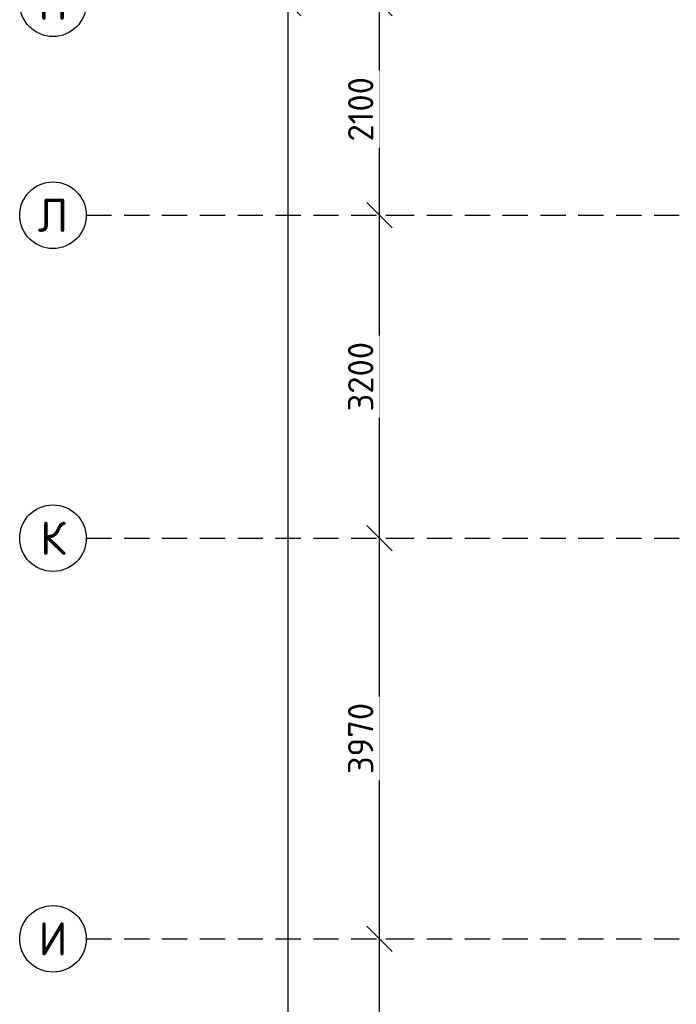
# Model space of a CAD drawing. Header units: inches. Extents: x 8001 to 766003, y -84601 to 563258.
# Tile 52 of 188: x 198013 to 204519, y 321602 to 331358. Entities that reach past the tile are written whole.
import ezdxf
from ezdxf.enums import TextEntityAlignment as Align

# ---------------------------------------------------------------- set-up
doc = ezdxf.new("R2010")
doc.units = ezdxf.units.IN
doc.header["$MEASUREMENT"] = 0
doc.linetypes.add('( Hidden )', pattern=[0.375, 0.25, -0.125])
doc.styles.add('GOST', font='isocpeur.ttf')
doc.styles.add('Text style', font='isocpeur.ttf', dxfattribs={"height": 250})
doc.dimstyles.new('Dim Style', dxfattribs={"dimtxt": 250, "dimasz": 250, "dimexe": 125, "dimexo": 62.5, "dimgap": 62.5, "dimtad": 1, "dimdec": 0, "dimtxsty": 'Text style', "dimblk": 'OBLIQUE', "dimcen": 250, "dimclrd": 256, "dimclre": 256, "dimclrt": 256, "dimadec": 0, "dimazin": 0, "dimtfac": 1, "dimtdec": 0, "dimtmove": 0, "dimatfit": 3, "dimldrblk": 'OBLIQUE', "dimfxl": 1, "dimlwd": -1, "dimlwe": -1, "dimarcsym": 0})

# ---------------------------------------------------------------- blocks, each defined once
blk = doc.blocks.new('_Oblique')
at = {"color": 0, "linetype": 'ByBlock', "lineweight": -2}
blk.add_line((-0.5, -0.5), (0.5, 0.5), dxfattribs=at)
blk = doc.blocks.new('*D145')
at = {"transparency": 16777216}
for p, q in [((173133.62450312, 86734.33996780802), (173133.62450312, 92659.33996780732)), ((173196.1245030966, 92659.33996780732), (173258.62450312, 92659.33996780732)), ((173196.1245030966, 86734.33996780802), (173258.62450312, 86734.33996780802))]:
    blk.add_line(p, q, dxfattribs=at)
at = {"layer": 'Defpoints', "color": 0, "transparency": 16777216}
for p in [(173133.6245030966, 92659.33996780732), (173133.62450312, 92659.33996780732), (173133.6245030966, 86734.33996780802)]:
    blk.add_point(p, dxfattribs=at)
at = {"transparency": 16777216, "xscale": 250, "yscale": 250, "zscale": 250}
for p, rotation in [((173133.62450312, 92659.33996780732), 90), ((173133.62450312, 86734.33996780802), 270)]:
    blk.add_blockref('_Oblique', p, dxfattribs=dict(at, rotation=rotation))
at = {"transparency": 16777216, "insert": (172946.12450312, 89696.8399678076), "char_height": 250, "attachment_point": 5, "rotation": 90, "style": 'Text style', "bg_fill": 3, "box_fill_scale": 1.25, "bg_fill_color": 256, "bg_fill_true_color": 13158600, "bg_fill_transparency": 0}
blk.add_mtext('5925', dxfattribs=at)
blk = doc.blocks.new('*D146')
at = {"transparency": 16777216}
for p, q in [((173133.6245031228, 92659.33996780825), (173133.6245031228, 96629.33996780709)), ((173196.1245030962, 96629.33996780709), (173258.6245031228, 96629.33996780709)), ((173196.1245030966, 92659.33996780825), (173258.6245031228, 92659.33996780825))]:
    blk.add_line(p, q, dxfattribs=at)
at = {"layer": 'Defpoints', "color": 0, "transparency": 16777216}
for p in [(173133.6245030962, 96629.33996780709), (173133.6245031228, 96629.33996780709), (173133.6245030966, 92659.33996780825)]:
    blk.add_point(p, dxfattribs=at)
at = {"transparency": 16777216, "xscale": 250, "yscale": 250, "zscale": 250}
for p, rotation in [((173133.6245031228, 96629.33996780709), 90), ((173133.6245031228, 92659.33996780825), 270)]:
    blk.add_blockref('_Oblique', p, dxfattribs=dict(at, rotation=rotation))
at = {"transparency": 16777216, "insert": (172946.1245031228, 94644.3399678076), "char_height": 250, "attachment_point": 5, "rotation": 90, "style": 'Text style', "bg_fill": 3, "box_fill_scale": 1.25, "bg_fill_color": 256, "bg_fill_true_color": 13158600, "bg_fill_transparency": 0}
blk.add_mtext('3970', dxfattribs=at)
blk = doc.blocks.new('*D147')
at = {"transparency": 16777216}
for p, q in [((173133.6245031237, 96629.33996780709), (173133.6245031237, 99829.33996780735)), ((173196.1245030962, 99829.33996780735), (173258.6245031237, 99829.33996780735)), ((173196.1245030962, 96629.33996780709), (173258.6245031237, 96629.33996780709))]:
    blk.add_line(p, q, dxfattribs=at)
at = {"layer": 'Defpoints', "color": 0, "transparency": 16777216}
for p in [(173133.6245030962, 99829.33996780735), (173133.6245031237, 99829.33996780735), (173133.6245030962, 96629.33996780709)]:
    blk.add_point(p, dxfattribs=at)
at = {"transparency": 16777216, "xscale": 250, "yscale": 250, "zscale": 250}
for p, rotation in [((173133.6245031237, 99829.33996780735), 90), ((173133.6245031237, 96629.33996780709), 270)]:
    blk.add_blockref('_Oblique', p, dxfattribs=dict(at, rotation=rotation))
at = {"transparency": 16777216, "insert": (172946.1245031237, 98229.33996780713), "char_height": 250, "attachment_point": 5, "rotation": 90, "style": 'Text style', "bg_fill": 3, "box_fill_scale": 1.25, "bg_fill_color": 256, "bg_fill_true_color": 13158600, "bg_fill_transparency": 0}
blk.add_mtext('3200', dxfattribs=at)
blk = doc.blocks.new('*D148')
at = {"transparency": 16777216}
for p, q in [((172227.8622145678, 54509.33996780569), (172227.8622145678, 101929.3399678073)), ((172290.3622145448, 101929.3399678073), (172352.8622145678, 101929.3399678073)), ((172290.3622145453, 54509.33996780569), (172352.8622145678, 54509.33996780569))]:
    blk.add_line(p, q, dxfattribs=at)
at = {"layer": 'Defpoints', "color": 0, "transparency": 16777216}
for p in [(172227.8622145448, 101929.3399678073), (172227.8622145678, 101929.3399678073), (172227.8622145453, 54509.33996780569)]:
    blk.add_point(p, dxfattribs=at)
at = {"transparency": 16777216, "xscale": 250, "yscale": 250, "zscale": 250}
for p, rotation in [((172227.8622145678, 101929.3399678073), 90), ((172227.8622145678, 54509.33996780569), 270)]:
    blk.add_blockref('_Oblique', p, dxfattribs=dict(at, rotation=rotation))
at = {"transparency": 16777216, "insert": (172040.3622145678, 78219.33996780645), "char_height": 250, "attachment_point": 5, "rotation": 90, "style": 'Text style', "bg_fill": 3, "box_fill_scale": 1.25, "bg_fill_color": 256, "bg_fill_true_color": 13158600, "bg_fill_transparency": 0}
blk.add_mtext('47420', dxfattribs=at)
blk = doc.blocks.new('*D149')
at = {"transparency": 16777216}
for p, q in [((173133.6245031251, 99829.33996780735), (173133.6245031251, 101929.3399678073)), ((173196.1245031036, 101929.3399678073), (173258.6245031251, 101929.3399678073)), ((173196.1245031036, 99829.33996780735), (173258.6245031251, 99829.33996780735))]:
    blk.add_line(p, q, dxfattribs=at)
at = {"layer": 'Defpoints', "color": 0, "transparency": 16777216}
for p in [(173133.6245031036, 101929.3399678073), (173133.6245031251, 101929.3399678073), (173133.6245031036, 99829.33996780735)]:
    blk.add_point(p, dxfattribs=at)
at = {"transparency": 16777216, "xscale": 250, "yscale": 250, "zscale": 250}
for p, rotation in [((173133.6245031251, 101929.3399678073), 90), ((173133.6245031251, 99829.33996780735), 270)]:
    blk.add_blockref('_Oblique', p, dxfattribs=dict(at, rotation=rotation))
at = {"transparency": 16777216, "insert": (172946.1245031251, 100879.3399678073), "char_height": 250, "attachment_point": 5, "rotation": 90, "style": 'Text style', "bg_fill": 3, "box_fill_scale": 1.25, "bg_fill_color": 256, "bg_fill_true_color": 13158600, "bg_fill_transparency": 0}
blk.add_mtext('2100', dxfattribs=at)
blk = doc.blocks.new('kb-axis')
blk.add_circle((0, 0), 1)
at = {"style": 'GOST'}
blk.add_attdef('AXIS', text='', height=1, dxfattribs=at).set_placement((0, 0), align=Align.MIDDLE_CENTER)
blk = doc.blocks.new('hkgk')
at = {"color": 1, "linetype": '( Hidden )', "ltscale": 1000}
for p, q in [((170227.6217216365, 99829.33996780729), (231321.1995090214, 99829.33996780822)), ((170227.621721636, 96629.33996780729), (231321.1995090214, 96629.33996780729)), ((170227.6217216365, 92659.33996780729), (231321.1995090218, 92659.33996780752))]:
    blk.add_line(p, q, dxfattribs=at)
at = {"xscale": 330, "yscale": 330, "zscale": 330}
for p, values in [((169897.6217216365, 101929.3399678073), {'AXIS': 'П'}), ((169897.621721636, 99829.33996780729), {'AXIS': 'Л'}), ((169897.621721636, 96629.33996780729), {'AXIS': 'К'}), ((169897.6217216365, 92659.33996780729), {'AXIS': 'И'})]:
    blk.add_blockref('kb-axis', p, dxfattribs=at).add_auto_attribs(values)
for base, p1, p2, override, picture, middle in [((172227.8622145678, 101929.3399678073), (172227.8622145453, 54509.33996780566), (172227.8622145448, 101929.3399678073), {"dimtfill": 1, "dimarcsym": 1}, '*D148', (172040.3622145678, 78219.33996780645)), ((173133.62450312, 92659.33996780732), (173133.6245030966, 86734.33996780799), (173133.6245030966, 92659.33996780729), {"dimtmove": 1, "dimtfill": 1, "dimarcsym": 1}, '*D145', (172946.12450312, 89696.8399678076))]:
    dim = blk.add_linear_dim(base=base, p1=p1, p2=p2, angle=90, dimstyle='Dim Style', override=override)
    dim.commit()
    dim.dimension.update_dxf_attribs({"geometry": picture, "text_midpoint": middle})
dim = blk.add_linear_dim(base=(173133.6245031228, 96629.33996780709), p1=(173133.6245030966, 92659.33996780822), p2=(173133.6245030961, 96629.33996780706), angle=90, dimstyle='Dim Style', override={"dimtmove": 1, "dimtfill": 1, "dimarcsym": 1})
dim.commit()
dim.dimension.update_dxf_attribs({"geometry": '*D146', "text_midpoint": (172946.1245031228, 94644.3399678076)})
dim = blk.add_linear_dim(base=(173133.6245031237, 99829.33996780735), p1=(173133.6245030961, 96629.33996780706), p2=(173133.6245030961, 99829.33996780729), angle=90, dimstyle='Dim Style', override={"dimtmove": 1, "dimtfill": 1, "dimarcsym": 1})
dim.commit()
dim.dimension.update_dxf_attribs({"geometry": '*D147', "text_midpoint": (172946.1245031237, 98229.33996780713)})
dim = blk.add_linear_dim(base=(173133.6245031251, 101929.3399678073), p1=(173133.6245031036, 99829.33996780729), p2=(173133.6245031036, 101929.3399678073), angle=90, dimstyle='Dim Style', override={"dimtfill": 1, "dimarcsym": 1})
dim.commit()
dim.dimension.update_dxf_attribs({"geometry": '*D149', "text_midpoint": (172946.1245031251, 100879.3399678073)})

msp = doc.modelspace()

# ---------------------------------------------------------------- block references
at = {"color": 25}
msp.add_blockref('hkgk', (28445.63707271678, 229590.9621693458), dxfattribs=at)

doc.saveas('drawing.dxf')
